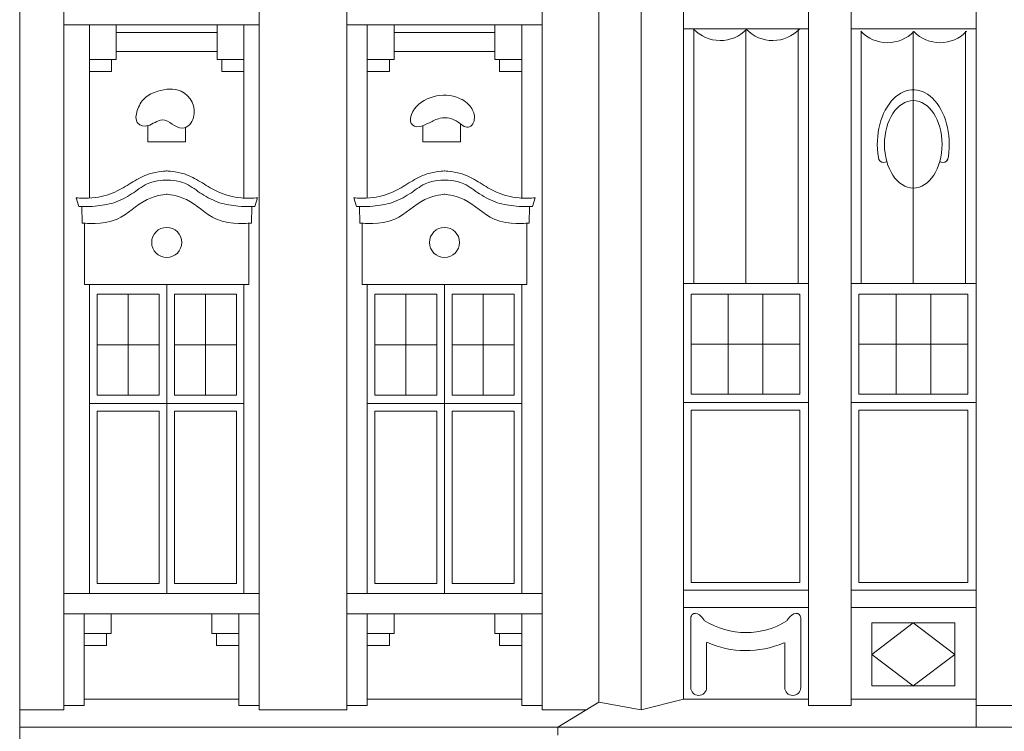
# Model space of a CAD drawing. Header units: metres. Extents: x -578.7 to -558, y 244.4 to 273.5.
# Tile 3 of 15: x -574.9 to -570.9, y 256.8 to 259.7. Entities that reach past the tile are written whole.
import ezdxf

# ---------------------------------------------------------------- set-up
doc = ezdxf.new("R2010")
doc.units = ezdxf.units.M
doc.header["$MEASUREMENT"] = 0
doc.layers.add('0_Nr_pióra__41', color=7, linetype='Continuous', lineweight=0, true_color=0x8d755f)

msp = doc.modelspace()

# ---------------------------------------------------------------- linework, layer by layer
at = {"layer": '0_Nr_pióra__41', "color": 35, "linetype": 'Continuous', "lineweight": 0, "true_color": 0x8d755f}
for p, q in [((-574.9072, 264.1754), (-574.9072, 253.908)), ((-574.7256, 263.7172), (-574.7256, 256.898)), ((-573.926, 263.7172), (-573.926, 256.898)), ((-573.5657, 263.7172), (-573.5657, 256.898)), ((-572.766, 263.7172), (-572.766, 256.898)), ((-572.5333, 263.6887), (-572.5333, 256.9287)), ((-572.3599, 263.6887), (-572.3599, 256.8971)), ((-572.1865, 263.6887), (-572.1865, 256.9412)), ((-571.4987, 263.5558), (-571.4987, 256.9149)), ((-570.9862, 263.5558), (-570.9862, 256.826)), ((-571.674, 256.9412), (-571.674, 263.3315)), ((-570.9862, 256.9412), (-570.9862, 263.3315)), ((-573.926, 259.7052), (-574.7256, 259.7052)), ((-574.6212, 259.7052), (-574.6212, 258.9969)), ((-574.6212, 259.7052), (-574.5113, 259.7052)), ((-574.6212, 259.5629), (-574.6212, 259.7052)), ((-574.5113, 259.7052), (-574.5113, 259.5629)), ((-574.0977, 259.7052), (-573.9878, 259.7052)), ((-574.0977, 259.5629), (-574.0977, 259.7052)), ((-573.9878, 259.7052), (-573.9878, 258.9916)), ((-573.9878, 259.7052), (-573.9878, 259.5629)), ((-572.766, 259.7052), (-573.5657, 259.7052)), ((-573.4826, 259.7052), (-573.4826, 258.9969)), ((-573.4826, 259.7052), (-573.3726, 259.7052)), ((-573.4826, 259.5629), (-573.4826, 259.7052)), ((-573.3726, 259.7052), (-573.3726, 259.5629)), ((-572.9591, 259.7052), (-572.8491, 259.7052)), ((-572.9591, 259.5629), (-572.9591, 259.7052)), ((-572.8491, 259.7052), (-572.8491, 258.9916)), ((-572.8491, 259.7052), (-572.8491, 259.5629)), ((-574.0977, 259.6735), (-574.5113, 259.6735)), ((-572.9591, 259.6735), (-573.3726, 259.6735)), ((-571.674, 259.6877), (-572.1865, 259.6877)), ((-572.1439, 259.6877), (-572.1439, 258.6452)), ((-571.9303, 259.6877), (-571.9303, 258.6452)), ((-571.7166, 259.6877), (-571.7166, 258.6452)), ((-571.4987, 259.6877), (-570.9862, 259.6877)), ((-571.4582, 259.6789), (-571.4582, 258.6452)), ((-571.2445, 259.6789), (-571.2445, 258.6452)), ((-571.0309, 259.6789), (-571.0309, 258.6452)), ((-574.5113, 259.5956), (-574.0977, 259.5956)), ((-573.3726, 259.5956), (-572.9591, 259.5956)), ((-574.5113, 259.5629), (-574.6212, 259.5629)), ((-574.6212, 259.5629), (-574.5303, 259.5629)), ((-574.6212, 259.5131), (-574.6212, 259.5629)), ((-574.5303, 259.5629), (-574.5303, 259.5131)), ((-573.9878, 259.5629), (-574.0977, 259.5629)), ((-574.0787, 259.5629), (-573.9878, 259.5629)), ((-574.0787, 259.5131), (-574.0787, 259.5629)), ((-573.9878, 259.5629), (-573.9878, 259.5131)), ((-573.3726, 259.5629), (-573.4826, 259.5629)), ((-573.4826, 259.5629), (-573.3916, 259.5629)), ((-573.4826, 259.5131), (-573.4826, 259.5629)), ((-573.3916, 259.5629), (-573.3916, 259.5131)), ((-572.8491, 259.5629), (-572.9591, 259.5629)), ((-572.9401, 259.5629), (-572.8491, 259.5629)), ((-572.9401, 259.5131), (-572.9401, 259.5629)), ((-572.8491, 259.5629), (-572.8491, 259.5131)), ((-574.5303, 259.5131), (-574.6212, 259.5131)), ((-573.9878, 259.5131), (-574.0787, 259.5131)), ((-573.3916, 259.5131), (-573.4826, 259.5131)), ((-572.8491, 259.5131), (-572.9401, 259.5131)), ((-573.1006, 259.2254), (-573.1006, 259.2992)), ((-574.3817, 259.2915), (-574.3817, 259.2254)), ((-574.2273, 259.2254), (-574.2273, 259.2848)), ((-573.255, 259.2915), (-573.255, 259.2254)), ((-574.3817, 259.2254), (-574.2273, 259.2254)), ((-573.255, 259.2254), (-573.1006, 259.2254)), ((-574.6762, 258.9954), (-574.6651, 258.9598)), ((-573.9328, 258.9954), (-573.9439, 258.9598)), ((-573.5375, 258.9954), (-573.5265, 258.9598)), ((-572.7942, 258.9954), (-572.8052, 258.9598)), ((-574.6517, 258.8924), (-574.653, 258.9598)), ((-573.9573, 258.8924), (-573.956, 258.9598)), ((-573.5131, 258.8924), (-573.5144, 258.9598)), ((-572.8186, 258.8924), (-572.8173, 258.9598)), ((-574.6414, 258.8924), (-574.6517, 258.8924)), ((-574.6414, 258.6411), (-574.6414, 258.8924)), ((-573.9676, 258.6411), (-573.9676, 258.8924)), ((-573.9676, 258.8924), (-573.9573, 258.8924)), ((-573.5028, 258.8924), (-573.5131, 258.8924)), ((-573.5028, 258.6411), (-573.5028, 258.8924)), ((-572.8289, 258.6411), (-572.8289, 258.8924)), ((-572.8289, 258.8924), (-572.8186, 258.8924)), ((-573.9676, 258.6411), (-574.6414, 258.6411)), ((-574.6212, 258.6411), (-573.9878, 258.6411)), ((-574.6212, 257.3743), (-574.6212, 258.6411)), ((-574.6212, 258.6411), (-574.3045, 258.6411)), ((-574.6212, 257.3743), (-574.6212, 258.6411)), ((-574.3045, 258.6411), (-574.3045, 257.3743)), ((-573.9878, 258.6411), (-573.9878, 257.3743)), ((-572.8289, 258.6411), (-573.5028, 258.6411)), ((-573.4826, 258.6411), (-572.8491, 258.6411)), ((-573.4826, 257.3743), (-573.4826, 258.6411)), ((-573.4826, 258.6411), (-573.1659, 258.6411)), ((-573.4826, 257.3743), (-573.4826, 258.6411)), ((-573.1659, 258.6411), (-573.1659, 257.3743)), ((-572.8491, 258.6411), (-572.8491, 257.3743)), ((-571.674, 258.6452), (-572.1865, 258.6452)), ((-572.1865, 258.6452), (-572.1865, 257.3784)), ((-570.9862, 258.6452), (-571.4987, 258.6452)), ((-571.4987, 258.6452), (-571.4987, 257.3784)), ((-574.59, 258.6007), (-574.3357, 258.6007)), ((-574.59, 258.1865), (-574.59, 258.6007)), ((-574.4629, 258.6007), (-574.4629, 258.1865)), ((-574.3357, 258.6007), (-574.3357, 258.1865)), ((-574.019, 258.6007), (-574.2733, 258.6007)), ((-574.2733, 258.6007), (-574.2733, 258.1865)), ((-574.1461, 258.6007), (-574.1461, 258.1865)), ((-574.019, 258.1865), (-574.019, 258.6007)), ((-573.4514, 258.6007), (-573.1971, 258.6007)), ((-573.4514, 258.1865), (-573.4514, 258.6007)), ((-573.3242, 258.6007), (-573.3242, 258.1865)), ((-573.1971, 258.6007), (-573.1971, 258.1865)), ((-572.8803, 258.6007), (-573.1346, 258.6007)), ((-573.1346, 258.6007), (-573.1346, 258.1865)), ((-573.0075, 258.6007), (-573.0075, 258.1865)), ((-572.8803, 258.1865), (-572.8803, 258.6007)), ((-572.1553, 258.1906), (-572.1553, 258.6007)), ((-572.1553, 258.6007), (-571.7093, 258.6007)), ((-572.003, 258.6007), (-572.003, 258.1906)), ((-571.8605, 258.6007), (-571.8605, 258.1906)), ((-571.7093, 258.6007), (-571.7093, 258.1906)), ((-571.4674, 258.1906), (-571.4674, 258.6007)), ((-571.4674, 258.6007), (-571.0215, 258.6007)), ((-571.3152, 258.6007), (-571.3152, 258.1906)), ((-571.1727, 258.6007), (-571.1727, 258.1906)), ((-571.0215, 258.6007), (-571.0215, 258.1906)), ((-574.3357, 258.3936), (-574.59, 258.3936)), ((-574.019, 258.3936), (-574.2733, 258.3936)), ((-573.1971, 258.3936), (-573.4514, 258.3936)), ((-572.8803, 258.3936), (-573.1346, 258.3936)), ((-572.1553, 258.3956), (-571.7093, 258.3956)), ((-571.4674, 258.3956), (-571.0215, 258.3956)), ((-574.3357, 258.1865), (-574.59, 258.1865)), ((-574.2733, 258.1865), (-574.019, 258.1865)), ((-573.1971, 258.1865), (-573.4514, 258.1865)), ((-573.1346, 258.1865), (-572.8803, 258.1865)), ((-571.7093, 258.1906), (-572.1553, 258.1906)), ((-571.0215, 258.1906), (-571.4674, 258.1906)), ((-573.9878, 258.1531), (-574.6212, 258.1531)), ((-572.8491, 258.1531), (-573.4826, 258.1531)), ((-572.1865, 258.1571), (-571.674, 258.1571)), ((-572.1553, 258.1256), (-571.7093, 258.1256)), ((-572.1553, 257.4187), (-572.1553, 258.1256)), ((-571.7093, 258.1256), (-571.7093, 257.4187)), ((-571.4987, 258.1571), (-570.9862, 258.1571)), ((-571.4674, 258.1256), (-571.0215, 258.1256)), ((-571.4674, 257.4187), (-571.4674, 258.1256)), ((-571.0215, 258.1256), (-571.0215, 257.4187)), ((-574.59, 258.1216), (-574.3357, 258.1216)), ((-574.59, 257.4147), (-574.59, 258.1216)), ((-574.3357, 258.1216), (-574.3357, 257.4147)), ((-574.019, 258.1216), (-574.2733, 258.1216)), ((-574.2733, 258.1216), (-574.2733, 257.4147)), ((-574.019, 257.4147), (-574.019, 258.1216)), ((-573.4514, 258.1216), (-573.1971, 258.1216)), ((-573.4514, 257.4147), (-573.4514, 258.1216)), ((-573.1971, 258.1216), (-573.1971, 257.4147)), ((-572.8803, 258.1216), (-573.1346, 258.1216)), ((-573.1346, 258.1216), (-573.1346, 257.4147)), ((-572.8803, 257.4147), (-572.8803, 258.1216)), ((-574.3357, 257.4147), (-574.59, 257.4147)), ((-574.2733, 257.4147), (-574.019, 257.4147)), ((-573.1971, 257.4147), (-573.4514, 257.4147)), ((-573.1346, 257.4147), (-572.8803, 257.4147)), ((-571.7093, 257.4187), (-572.1553, 257.4187)), ((-571.0215, 257.4187), (-571.4674, 257.4187)), ((-573.926, 257.3743), (-574.7256, 257.3743)), ((-573.9878, 257.3743), (-574.6212, 257.3743)), ((-574.3045, 257.3743), (-574.6212, 257.3743)), ((-572.766, 257.3743), (-573.5657, 257.3743)), ((-572.8491, 257.3743), (-573.4826, 257.3743)), ((-573.1659, 257.3743), (-573.4826, 257.3743)), ((-571.674, 257.3885), (-572.1865, 257.3885)), ((-570.9862, 257.3885), (-571.4987, 257.3885)), ((-573.926, 257.2911), (-574.7256, 257.2911)), ((-574.6425, 256.9149), (-574.6425, 257.2911)), ((-574.5326, 257.2104), (-574.5326, 257.2911)), ((-574.119, 257.2104), (-574.119, 257.2911)), ((-574.0091, 256.9149), (-574.0091, 257.2911)), ((-573.926, 257.3107), (-573.926, 257.23)), ((-572.766, 257.2911), (-573.5657, 257.2911)), ((-573.4826, 256.9149), (-573.4826, 257.2911)), ((-573.3726, 257.2104), (-573.3726, 257.2911)), ((-572.9591, 257.2104), (-572.9591, 257.2911)), ((-572.8491, 256.9149), (-572.8491, 257.2911)), ((-572.766, 257.3107), (-572.766, 257.23)), ((-571.674, 257.3173), (-572.1865, 257.3173)), ((-570.9862, 257.3173), (-571.4987, 257.3173)), ((-572.1569, 257.274), (-572.1569, 256.9871)), ((-571.7058, 257.274), (-571.7058, 256.9871)), ((-571.4148, 257.2535), (-571.0741, 257.2535)), ((-571.4148, 256.9963), (-571.4148, 257.2535)), ((-571.2445, 257.2535), (-571.4148, 257.1249)), ((-571.0741, 257.1249), (-571.2445, 257.2535)), ((-571.0741, 257.2535), (-571.0741, 256.9963)), ((-574.5326, 257.2104), (-574.6425, 257.2104)), ((-574.5516, 257.1605), (-574.5516, 257.2104)), ((-574.0091, 257.2104), (-574.119, 257.2104)), ((-574.1, 257.2104), (-574.0091, 257.2104)), ((-574.1, 257.1605), (-574.1, 257.2104)), ((-573.926, 257.23), (-573.926, 257.1801)), ((-573.3726, 257.2104), (-573.4826, 257.2104)), ((-573.3916, 257.1605), (-573.3916, 257.2104)), ((-572.8491, 257.2104), (-572.9591, 257.2104)), ((-572.9401, 257.2104), (-572.8491, 257.2104)), ((-572.9401, 257.1605), (-572.9401, 257.2104)), ((-572.766, 257.23), (-572.766, 257.1801)), ((-574.6425, 257.1605), (-574.5516, 257.1605)), ((-574.0091, 257.1605), (-574.1, 257.1605)), ((-573.4826, 257.1605), (-573.3916, 257.1605)), ((-572.8491, 257.1605), (-572.9401, 257.1605)), ((-572.0914, 257.1736), (-572.0914, 256.989)), ((-571.7713, 257.1736), (-571.7713, 256.989)), ((-571.4148, 257.1249), (-571.2445, 256.9963)), ((-571.2445, 256.9963), (-571.0741, 257.1249)), ((-571.0741, 256.9963), (-571.4148, 256.9963)), ((-574.7256, 256.9149), (-574.6425, 256.9149)), ((-574.0091, 256.9412), (-574.6425, 256.9412)), ((-574.0091, 256.9149), (-573.926, 256.9149)), ((-573.5657, 256.9149), (-573.4826, 256.9149)), ((-572.8491, 256.9412), (-573.4826, 256.9412)), ((-572.8491, 256.9149), (-572.766, 256.9149)), ((-572.5333, 256.9287), (-572.7015, 256.826)), ((-572.3599, 256.8971), (-572.5333, 256.9287)), ((-572.1865, 256.9412), (-572.3599, 256.8971)), ((-571.674, 256.9412), (-572.1865, 256.9412)), ((-571.674, 256.9149), (-571.674, 256.9412)), ((-571.674, 256.9149), (-571.4987, 256.9149)), ((-570.9862, 256.9412), (-571.4987, 256.9412)), ((-570.9862, 256.9149), (-570.8108, 256.9149)), ((-574.9058, 256.898), (-574.7256, 256.898)), ((-573.926, 256.898), (-573.5657, 256.898)), ((-572.766, 256.898), (-572.5859, 256.898)), ((-574.9072, 256.826), (-568.2173, 256.826)), ((-572.7015, 256.826), (-572.7015, 256.7931))]:
    msp.add_line(p, q, dxfattribs=at)
for centre in [(-574.3045, 258.8129), (-573.1659, 258.8129)]:
    msp.add_circle(centre, 0.0617, dxfattribs=at)
for centre, radius, start, end in [((-572.0359, 259.7908), 0.1506, 223.6844, 315.6818), ((-571.8204, 259.7908), 0.1506, 224.3182, 316.3156), ((-571.3502, 259.782), 0.1506, 223.6844, 315.6818), ((-571.1347, 259.782), 0.1506, 224.3182, 316.3156), ((-571.9303, 257.5339), 0.3197, 237.9799, 301.6919), ((-571.9303, 257.5339), 0.3938, 245.9068, 293.1749), ((-572.1241, 256.989), 0.0327, 180, 0), ((-571.7386, 256.989), 0.0327, 180, 0)]:
    msp.add_arc(centre, radius, start, end, dxfattribs=at)
msp.add_ellipse((-571.2445, 259.2149), major_axis=(0, 0.2235), ratio=0.659405, start_param=4.410123, end_param=8.095037, dxfattribs=at)
msp.add_ellipse((-571.2445, 259.2149), major_axis=(0, 0.1792), ratio=0.659405, dxfattribs=at)
for points, knots in [([(-574.3227, 259.3146), (-574.2921, 259.3154), (-574.2714, 259.2809), (-574.2407, 259.2813), (-574.2173, 259.2815), (-574.2012, 259.3018), (-574.1946, 259.3248), (-574.1821, 259.3681), (-574.2047, 259.414), (-574.2458, 259.4325), (-574.2756, 259.4459), (-574.3092, 259.4422), (-574.3407, 259.4325), (-574.3603, 259.4264), (-574.3795, 259.4182), (-574.3945, 259.4043), (-574.4093, 259.3905), (-574.419, 259.3724), (-574.4253, 259.353), (-574.431, 259.3354), (-574.4344, 259.3156), (-574.4227, 259.3018), (-574.4129, 259.2902), (-574.3966, 259.2877), (-574.3817, 259.2915), (-574.3608, 259.2969), (-574.3441, 259.314), (-574.3227, 259.3146)], [0, 0, 0, 0, 1, 1, 1, 2, 2, 2, 3, 3, 3, 4, 4, 4, 5, 5, 5, 6, 6, 6, 7, 7, 7, 8, 8, 8, 9, 9, 9, 9]), ([(-573.1174, 259.408), (-573.1526, 259.4197), (-573.1905, 259.4187), (-573.2253, 259.4058), (-573.2587, 259.3933), (-573.2887, 259.3706), (-573.3016, 259.3376), (-573.3063, 259.3254), (-573.3082, 259.3121), (-573.3022, 259.3007), (-573.289, 259.2759), (-573.2553, 259.2897), (-573.2278, 259.3032), (-573.2136, 259.3102), (-573.1996, 259.318), (-573.1842, 259.3215), (-573.1584, 259.3274), (-573.1316, 259.321), (-573.1099, 259.3058), (-573.0967, 259.2965), (-573.0846, 259.2835), (-573.0689, 259.2853), (-573.0517, 259.2873), (-573.0436, 259.3057), (-573.0433, 259.3237), (-573.043, 259.3416), (-573.0504, 259.3584), (-573.0618, 259.3722), (-573.0761, 259.3895), (-573.096, 259.401), (-573.1174, 259.408)], [0, 0, 0, 0, 1, 1, 1, 2, 2, 2, 3, 3, 3, 4, 4, 4, 5, 5, 5, 6, 6, 6, 7, 7, 7, 8, 8, 8, 9, 9, 9, 10, 10, 10, 10]), ([(-571.3533, 259.1448), (-571.3533, 259.1448), (-571.3633, 259.138), (-571.3733, 259.1412), (-571.3857, 259.1453), (-571.3876, 259.1616), (-571.3876, 259.1616)], [0, 0, 0, 0, 1, 1, 1, 2, 2, 2, 2]), ([(-571.1358, 259.1448), (-571.1358, 259.1448), (-571.1258, 259.138), (-571.1158, 259.1412), (-571.1034, 259.1453), (-571.1015, 259.1616), (-571.1015, 259.1616)], [0, 0, 0, 0, 1, 1, 1, 2, 2, 2, 2]), ([(-574.6762, 258.9954), (-574.6762, 258.9954), (-574.6359, 258.9921), (-574.5961, 258.9972), (-574.5651, 259.0011), (-574.5351, 259.0104), (-574.5071, 259.0239), (-574.4847, 259.0346), (-574.4642, 259.0486), (-574.443, 259.0613), (-574.4219, 259.0738), (-574.4004, 259.0859), (-574.3771, 259.0933), (-574.3419, 259.1045), (-574.3045, 259.1058), (-574.3045, 259.1058)], [0, 0, 0, 0, 1, 1, 1, 2, 2, 2, 3, 3, 3, 4, 4, 4, 5, 5, 5, 5]), ([(-573.9328, 258.9954), (-573.9328, 258.9954), (-573.9731, 258.9921), (-574.0129, 258.9972), (-574.0439, 259.0011), (-574.0739, 259.0104), (-574.1019, 259.0239), (-574.1242, 259.0346), (-574.1448, 259.0486), (-574.166, 259.0613), (-574.1871, 259.0738), (-574.2086, 259.0859), (-574.2319, 259.0933), (-574.2671, 259.1045), (-574.3045, 259.1058), (-574.3045, 259.1058)], [0, 0, 0, 0, 1, 1, 1, 2, 2, 2, 3, 3, 3, 4, 4, 4, 5, 5, 5, 5]), ([(-573.5375, 258.9954), (-573.5375, 258.9954), (-573.4972, 258.9921), (-573.4574, 258.9972), (-573.4265, 259.0011), (-573.3965, 259.0104), (-573.3684, 259.0239), (-573.3461, 259.0346), (-573.3256, 259.0486), (-573.3043, 259.0613), (-573.2833, 259.0738), (-573.2618, 259.0859), (-573.2385, 259.0933), (-573.2033, 259.1045), (-573.1659, 259.1058), (-573.1659, 259.1058)], [0, 0, 0, 0, 1, 1, 1, 2, 2, 2, 3, 3, 3, 4, 4, 4, 5, 5, 5, 5]), ([(-572.7942, 258.9954), (-572.7942, 258.9954), (-572.8345, 258.9921), (-572.8743, 258.9972), (-572.9052, 259.0011), (-572.9352, 259.0104), (-572.9633, 259.0239), (-572.9856, 259.0346), (-573.0061, 259.0486), (-573.0274, 259.0613), (-573.0484, 259.0738), (-573.0699, 259.0859), (-573.0932, 259.0933), (-573.1285, 259.1045), (-573.1659, 259.1058), (-573.1659, 259.1058)], [0, 0, 0, 0, 1, 1, 1, 2, 2, 2, 3, 3, 3, 4, 4, 4, 5, 5, 5, 5]), ([(-574.6651, 258.9598), (-574.6651, 258.9598), (-574.6314, 258.959), (-574.5978, 258.9616), (-574.5719, 258.9636), (-574.5461, 258.9679), (-574.5213, 258.9758), (-574.4954, 258.9841), (-574.4711, 258.9966), (-574.4483, 259.0114), (-574.427, 259.0253), (-574.4074, 259.042), (-574.3842, 259.0524), (-574.3468, 259.0691), (-574.3045, 259.0684), (-574.3045, 259.0684)], [0, 0, 0, 0, 1, 1, 1, 2, 2, 2, 3, 3, 3, 4, 4, 4, 5, 5, 5, 5]), ([(-573.9439, 258.9598), (-573.9439, 258.9598), (-573.9776, 258.959), (-574.0112, 258.9616), (-574.0371, 258.9636), (-574.0629, 258.9679), (-574.0877, 258.9758), (-574.1136, 258.9841), (-574.1379, 258.9966), (-574.1607, 259.0114), (-574.182, 259.0253), (-574.2016, 259.042), (-574.2248, 259.0524), (-574.2622, 259.0691), (-574.3045, 259.0684), (-574.3045, 259.0684)], [0, 0, 0, 0, 1, 1, 1, 2, 2, 2, 3, 3, 3, 4, 4, 4, 5, 5, 5, 5]), ([(-573.5265, 258.9598), (-573.5265, 258.9598), (-573.4928, 258.959), (-573.4592, 258.9616), (-573.4332, 258.9636), (-573.4075, 258.9679), (-573.3827, 258.9758), (-573.3567, 258.9841), (-573.3325, 258.9966), (-573.3097, 259.0114), (-573.2884, 259.0253), (-573.2688, 259.042), (-573.2456, 259.0524), (-573.2082, 259.0691), (-573.1659, 259.0684), (-573.1659, 259.0684)], [0, 0, 0, 0, 1, 1, 1, 2, 2, 2, 3, 3, 3, 4, 4, 4, 5, 5, 5, 5]), ([(-572.8052, 258.9598), (-572.8052, 258.9598), (-572.8389, 258.959), (-572.8725, 258.9616), (-572.8985, 258.9636), (-572.9243, 258.9679), (-572.9491, 258.9758), (-572.975, 258.9841), (-572.9993, 258.9966), (-573.022, 259.0114), (-573.0433, 259.0253), (-573.0629, 259.042), (-573.0861, 259.0524), (-573.1235, 259.0691), (-573.1659, 259.0684), (-573.1659, 259.0684)], [0, 0, 0, 0, 1, 1, 1, 2, 2, 2, 3, 3, 3, 4, 4, 4, 5, 5, 5, 5]), ([(-574.6414, 258.8924), (-574.6414, 258.8924), (-574.5702, 258.8807), (-574.5083, 258.9083), (-574.4635, 258.9284), (-574.4296, 258.9671), (-574.3853, 258.9883), (-574.3473, 259.0064), (-574.3045, 259.0103), (-574.3045, 259.0103)], [0, 0, 0, 0, 1, 1, 1, 2, 2, 2, 3, 3, 3, 3]), ([(-573.9676, 258.8924), (-573.9676, 258.8924), (-574.0388, 258.8807), (-574.1007, 258.9083), (-574.1455, 258.9284), (-574.1794, 258.9671), (-574.2237, 258.9883), (-574.2617, 259.0064), (-574.3045, 259.0103), (-574.3045, 259.0103)], [0, 0, 0, 0, 1, 1, 1, 2, 2, 2, 3, 3, 3, 3]), ([(-573.5028, 258.8924), (-573.5028, 258.8924), (-573.4316, 258.8807), (-573.3697, 258.9083), (-573.3248, 258.9284), (-573.291, 258.9671), (-573.2466, 258.9883), (-573.2087, 259.0064), (-573.1659, 259.0103), (-573.1659, 259.0103)], [0, 0, 0, 0, 1, 1, 1, 2, 2, 2, 3, 3, 3, 3]), ([(-572.8289, 258.8924), (-572.8289, 258.8924), (-572.9002, 258.8807), (-572.962, 258.9083), (-573.0069, 258.9284), (-573.0407, 258.9671), (-573.0851, 258.9883), (-573.123, 259.0064), (-573.1659, 259.0103), (-573.1659, 259.0103)], [0, 0, 0, 0, 1, 1, 1, 2, 2, 2, 3, 3, 3, 3]), ([(-572.1004, 257.2618), (-572.1004, 257.2618), (-572.1075, 257.2775), (-572.121, 257.2864), (-572.1307, 257.2927), (-572.1435, 257.2956), (-572.1511, 257.2875), (-572.1563, 257.2821), (-572.1569, 257.274), (-572.1569, 257.274)], [0, 0, 0, 0, 1, 1, 1, 2, 2, 2, 3, 3, 3, 3]), ([(-571.7623, 257.2618), (-571.7623, 257.2618), (-571.7552, 257.2775), (-571.7416, 257.2864), (-571.732, 257.2927), (-571.7192, 257.2956), (-571.7116, 257.2875), (-571.7064, 257.2821), (-571.7058, 257.274), (-571.7058, 257.274)], [0, 0, 0, 0, 1, 1, 1, 2, 2, 2, 3, 3, 3, 3])]:
    msp.add_open_spline(points, degree=3, knots=knots, dxfattribs=at)

doc.saveas('drawing.dxf')
